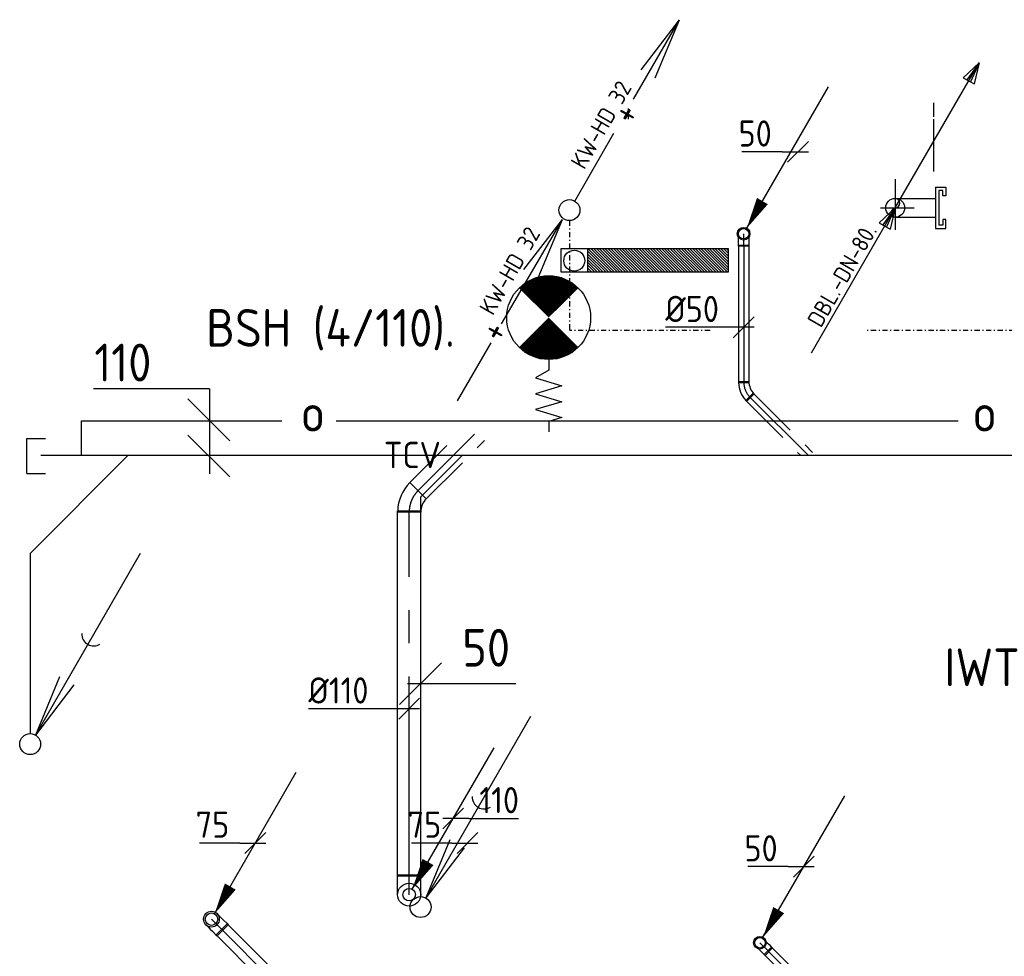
# Model space of a CAD drawing. Header units: millimetres. Extents: x -67014 to 38135, y 8979 to 53413.
# Tile 2 of 18: x -59938 to -55238, y 16658 to 21131. Entities that reach past the tile are written whole.
import ezdxf
from ezdxf.enums import TextEntityAlignment as Align

# ---------------------------------------------------------------- set-up
doc = ezdxf.new("R2010")
doc.units = ezdxf.units.MM
doc.header["$LTSCALE"] = 50
for name, pattern in [('2322109', [10, 5, -2, 1, -2]), ('CENTER2', [28.575, 19.05, -3.175, 3.175, -3.175]), ('KOUDWATER', [8.4, 4.8, -1.2, 1.2, -1.2]), ('KOUDWATERTAP', [1.1, 0.5, -0.25, 0.1, -0.25]), ('KW', [7, 4, -1, 1, -1])]:
    doc.linetypes.add(name, pattern=pattern)
for name, color, linetype in [('51', 6, 'Continuous'), ('51-LEIDING', 3, 'Continuous'), ('52', 3, 'Continuous'), ('54', 3, 'Continuous'), ('SYM-W', 7, 'Continuous'), ('TRAPPEN', 1, 'Continuous'), ('WL522---_VWA', 2, 'Continuous'), ('WL524---_D', 192, 'Continuous'), ('WL524---_HARTLIJN', 7, 'Continuous'), ('WL5310--_KW', 2, 'KOUDWATER'), ('WL5310--Bestaande_KW', 180, 'KOUDWATERTAP'), ('WL532---_DBL', 6, 'Continuous'), ('WL532---_KW-LD', 5, 'KW'), ('WL5611--_CV-A', 3, 'Continuous'), ('WM524---', 2, 'Continuous')]:
    doc.layers.add(name, color=color, linetype=linetype)
doc.styles.add('BURO-018', font='ISO96.shx', dxfattribs={"height": 90})
doc.styles.add('BURO-025', font='ISO96.shx', dxfattribs={"height": 125})
doc.styles.add('ISO', font='ISO.SHX')

# ---------------------------------------------------------------- blocks, each defined once
blk = doc.blocks.new('030')
at = {"layer": '51', "color": 1, "linetype": 'Continuous'}
for p in [(5.25, 9.093), (1.402, 3.215), (2.083, 2.822)]:
    blk.add_line(p, (0.25, 0.433), dxfattribs=at)
blk.add_circle((0, 0), 0.5, dxfattribs=at)
blk.add_arc((3.033, 5.254), 0.567, 178.0725, 301.9275, dxfattribs=at)
blk = doc.blocks.new('*X93')
at = {"color": 0}
for p, q in [((29158.4, 61985.8), (29262, 62089.3)), ((29158.4, 61999.2), (29248.5, 62089.3)), ((29158.4, 62012.7), (29235, 62089.3)), ((29158.4, 62026.2), (29221.6, 62089.3)), ((29158.4, 62039.6), (29208.1, 62089.3)), ((29158.4, 62053.1), (29194.6, 62089.3)), ((29158.4, 62066.6), (29181.1, 62089.3)), ((29158.4, 62080.1), (29167.7, 62089.3)), ((29158.4, 61972.3), (29268.4, 62082.3)), ((29158.4, 61958.8), (29268.4, 62068.8)), ((29158.4, 61945.4), (29268.4, 62055.4)), ((29158.4, 61931.9), (29268.4, 62041.9)), ((29158.4, 61918.4), (29268.4, 62028.4)), ((29158.4, 61904.9), (29268.4, 62014.9)), ((29158.4, 61891.5), (29268.4, 62001.5)), ((29158.4, 61878), (29268.4, 61988)), ((29158.4, 61864.5), (29268.4, 61974.5)), ((29158.4, 61851.1), (29268.4, 61961.1)), ((29158.4, 61837.6), (29268.4, 61947.6)), ((29158.4, 61824.1), (29268.4, 61934.1)), ((29158.4, 61810.7), (29268.4, 61920.7)), ((29158.4, 61797.2), (29268.4, 61907.2)), ((29158.4, 61783.7), (29268.4, 61893.7)), ((29158.4, 61770.2), (29268.4, 61880.2)), ((29158.4, 61756.8), (29268.4, 61866.8)), ((29158.4, 61743.3), (29268.4, 61853.3)), ((29158.4, 61729.8), (29268.4, 61839.8)), ((29158.4, 61716.4), (29268.4, 61826.4)), ((29158.4, 61702.9), (29268.4, 61812.9)), ((29158.4, 61689.4), (29268.4, 61799.4)), ((29158.4, 61675.9), (29268.4, 61785.9)), ((29158.4, 61662.5), (29268.4, 61772.5)), ((29158.4, 61649), (29268.4, 61759)), ((29158.4, 61635.5), (29268.4, 61745.5)), ((29158.4, 61622.1), (29268.4, 61732.1)), ((29158.4, 61608.6), (29268.4, 61718.6)), ((29158.4, 61595.1), (29268.4, 61705.1)), ((29158.4, 61581.7), (29268.4, 61691.7)), ((29158.4, 61568.2), (29268.4, 61678.2)), ((29158.4, 61554.7), (29268.4, 61664.7)), ((29158.4, 61541.2), (29268.4, 61651.2)), ((29158.4, 61527.8), (29268.4, 61637.8)), ((29158.4, 61514.3), (29268.4, 61624.3)), ((29158.4, 61500.8), (29268.4, 61610.8)), ((29158.4, 61487.4), (29268.4, 61597.4)), ((29158.4, 61473.9), (29268.4, 61583.9)), ((29158.4, 61460.4), (29268.4, 61570.4)), ((29158.4, 61447), (29268.4, 61557)), ((29158.4, 61433.5), (29268.4, 61543.5)), ((29158.4, 61420), (29268.4, 61530)), ((29168.3, 61416.4), (29268.4, 61516.5)), ((29181.7, 61416.4), (29268.4, 61503.1)), ((29195.2, 61416.4), (29268.4, 61489.6)), ((29208.7, 61416.4), (29268.4, 61476.1)), ((29222.2, 61416.4), (29268.4, 61462.7)), ((29235.6, 61416.4), (29268.4, 61449.2)), ((29249.1, 61416.4), (29268.4, 61435.7)), ((29262.6, 61416.4), (29268.4, 61422.2))]:
    blk.add_line(p, q, dxfattribs=at)
blk = doc.blocks.new('PA')
at = {"layer": 'WL532---_KW-LD', "color": 7, "linetype": 'Continuous'}
blk.add_line((0, 0), (200, 346.4), dxfattribs=at)
at = {"layer": 'WL532---_KW-LD', "color": 7}
for p, q in [((162, 310.6), (200, 346.4)), ((200, 346.4), (170.7, 305.6)), ((200, 346.4), (179.3, 300.6)), ((200, 346.4), (188, 295.6)), ((162, 310.6), (188, 295.6))]:
    blk.add_line(p, q, dxfattribs=at)
blk = doc.blocks.new('*U104', base_point=(19041.7, 413315.5))
at = {"color": 0, "linetype": 'Continuous'}
for p, q in [((19091.7, 413365.5), (18991.7, 413265.5)), ((18966.7, 413315.5), (18773.9, 413315.5)), ((18966.7, 413315.5), (19091.7, 413315.5))]:
    blk.add_line(p, q, dxfattribs=at)
at = {"color": 0, "linetype": 'Continuous', "style": 'BURO-025'}
blk.add_text('75', height=125, dxfattribs=at).set_placement((18916.7, 413340.5), align=Align.RIGHT)
blk = doc.blocks.new('*U288', base_point=(18430.8, 415016.7))
at = {"color": 0, "linetype": 'Continuous'}
for p, q in [((18480.8, 415066.7), (18380.8, 414966.7)), ((18355.8, 415016.7), (18162.9, 415016.7)), ((18355.8, 415016.7), (18480.8, 415016.7))]:
    blk.add_line(p, q, dxfattribs=at)
at = {"color": 0, "linetype": 'Continuous', "style": 'BURO-025'}
blk.add_text('50', height=125, dxfattribs=at).set_placement((18305.8, 415041.7), align=Align.RIGHT)
blk = doc.blocks.new('LDV3121')
at = {"color": 0, "linetype": 'Continuous'}
blk.add_line((0.25, 0.433), (6.75, 11.691), dxfattribs=at)
blk.add_lwpolyline([(0.25, 0.433, 0, 1, 0), (1.5, 2.598, 1, 1, 0)], format="xyseb", dxfattribs=at)
blk.add_circle((0, 0), 0.5, dxfattribs=at)
blk = doc.blocks.new('*U290', base_point=(19041.7, 413315.5))
at = {"color": 0, "linetype": 'Continuous'}
for p, q in [((19091.7, 413365.5), (18991.7, 413265.5)), ((18966.7, 413315.5), (18773.9, 413315.5)), ((18966.7, 413315.5), (19091.7, 413315.5))]:
    blk.add_line(p, q, dxfattribs=at)
at = {"color": 0, "linetype": 'Continuous', "style": 'BURO-025'}
blk.add_text('75', height=125, dxfattribs=at).set_placement((18916.7, 413340.5), align=Align.RIGHT)
blk = doc.blocks.new('*U293')
at = {"color": 0, "ltscale": 10}
for p, q in [((-37.5, 65.1), (-37.5, 75)), ((-37.5, 75), (37.5, 75)), ((-37.5, 46.1), (-37.5, 65.1)), ((37.5, 65.1), (37.5, 75)), ((37.5, 46.1), (37.5, 65.1)), ((-37.5, 28.9), (-37.5, 46.1)), ((-37.5, 15), (-37.5, 28.9)), ((-37.5, 5.1), (-37.5, 15)), ((-37.5, 0), (-37.5, 5.1)), ((37.5, 28.9), (37.5, 46.1)), ((37.5, 15), (37.5, 28.9)), ((37.5, 5.1), (37.5, 15)), ((37.5, 0), (37.5, 5.1))]:
    blk.add_line(p, q, dxfattribs=at)
blk.add_circle((0, 0), 37.5, dxfattribs=at)
at = {"layer": 'WL524---_HARTLIJN', "linetype": 'CENTER2'}
blk.add_line((0, 0), (0, 75), dxfattribs=at)
at = {"layer": 'WL524---_D', "color": 1, "style": 'BURO-018'}
blk.add_attdef('POSNR', text='', height=90, dxfattribs=at).set_placement((0, 0), align=Align.MIDDLE)
blk = doc.blocks.new('*U294')
at = {"color": 0, "ltscale": 10}
for p, q in [((-25, 52.1), (-25, 60)), ((-25, 60), (25, 60)), ((-25, 36.8), (-25, 52.1)), ((25, 52.1), (25, 60)), ((25, 36.8), (25, 52.1)), ((-25, 23.2), (-25, 36.8)), ((-25, 12), (-25, 23.2)), ((-25, 4.1), (-25, 12)), ((-25, 0), (-25, 4.1)), ((25, 23.2), (25, 36.8)), ((25, 12), (25, 23.2)), ((25, 4.1), (25, 12)), ((25, 0), (25, 4.1))]:
    blk.add_line(p, q, dxfattribs=at)
blk.add_circle((0, 0), 25, dxfattribs=at)
at = {"layer": 'WL524---_HARTLIJN', "linetype": 'CENTER2'}
blk.add_line((0, 0), (0, 60), dxfattribs=at)
at = {"layer": 'WL524---_D', "color": 1, "style": 'BURO-018'}
blk.add_attdef('POSNR', text='', height=90, dxfattribs=at).set_placement((0, 0), align=Align.MIDDLE)
blk = doc.blocks.new('*U295')
at = {"color": 0, "ltscale": 10}
for p, q in [((0, 25), (200, 25)), ((0, -25), (0, 25)), ((0, -25), (200, -25))]:
    blk.add_line(p, q, dxfattribs=at)
at = {"layer": 'WL524---_HARTLIJN', "linetype": 'CENTER2'}
blk.add_line((0, 0), (205.5, 0), dxfattribs=at)
at = {"layer": 'WL524---_D', "color": 1, "style": 'BURO-018'}
blk.add_attdef('POSNR', text='', height=90, dxfattribs=at).set_placement((0, 0), align=Align.MIDDLE)
blk = doc.blocks.new('*U298', base_point=(8804.5, 361370.6))
at = {"color": 0, "linetype": 'Continuous'}
for p, q in [((8854.5, 361420.6), (8754.5, 361320.6)), ((8879.5, 361370.6), (8754.5, 361370.6)), ((8879.5, 361370.6), (9117, 361370.6))]:
    blk.add_line(p, q, dxfattribs=at)
at = {"color": 0, "linetype": 'Continuous', "style": 'BURO-025'}
blk.add_text('110', height=125, dxfattribs=at).set_placement((8929.5, 361395.6))
blk = doc.blocks.new('*U301', base_point=(12504.7, 415812))
at = {"color": 0, "linetype": 'Continuous'}
for p, q in [((12554.7, 415862), (12454.7, 415762)), ((12429.7, 415812), (12236.8, 415812)), ((12429.7, 415812), (12554.7, 415812))]:
    blk.add_line(p, q, dxfattribs=at)
at = {"color": 0, "linetype": 'Continuous', "style": 'BURO-025'}
blk.add_text('50', height=125, dxfattribs=at).set_placement((12379.7, 415837), align=Align.RIGHT)
blk = doc.blocks.new('*U305')
at = {"layer": 'WM524---', "color": 0, "ltscale": 10}
for p, q in [((-50, -50), (50, 50)), ((50, 0), (-480.8, 0))]:
    blk.add_line(p, q, dxfattribs=at)
at = {"layer": 'WM524---', "color": 0, "linetype": '2322109', "style": 'BURO-025'}
blk.add_text('%%c110', height=125, dxfattribs=at).set_placement((-480.8, 25))
blk = doc.blocks.new('*U306')
at = {"color": 0, "ltscale": 10}
for p, q in [((14.1, 49.5), (49.5, 14.1)), ((-45, -25), (-45, 25))]:
    blk.add_line(p, q, dxfattribs=at)
for radius, start, end in [(83.6, 270, 315), (133.6, 272.3587, 312.6413)]:
    blk.add_arc((-45, 108.6), radius, start, end, dxfattribs=at)
at = {"layer": 'WL524---_HARTLIJN', "linetype": 'CENTER2'}
blk.add_arc((-45, 108.6), 108.6, 270, 315, dxfattribs=at)
at = {"layer": 'WL524---_D', "color": 1, "linetype": '2322109', "style": 'BURO-018'}
blk.add_attdef('POSNR', text='', height=90, dxfattribs=at).set_placement((0, 0), align=Align.MIDDLE)
blk = doc.blocks.new('*U307')
at = {"layer": 'WM524---', "color": 0, "ltscale": 10}
for p, q in [((-50, -50), (50, 50)), ((50, 0), (-373.9, 0))]:
    blk.add_line(p, q, dxfattribs=at)
at = {"layer": 'WM524---', "color": 0, "linetype": '2322109', "style": 'BURO-025'}
blk.add_text('%%c50', height=125, dxfattribs=at).set_placement((-373.9, 25))
blk = doc.blocks.new('*U332')
at = {"color": 0, "ltscale": 10}
for p, q in [((0, 37.5), (514.8, 37.5)), ((0, -37.5), (0, 37.5)), ((514.8, 37.5), (514.8, -37.5)), ((0, -37.5), (514.8, -37.5))]:
    blk.add_line(p, q, dxfattribs=at)
at = {"layer": 'WL524---_HARTLIJN', "linetype": 'CENTER2'}
blk.add_line((0, 0), (514.8, 0), dxfattribs=at)
at = {"layer": 'WL524---_D', "color": 1, "style": 'BURO-018'}
blk.add_attdef('POSNR', text='', height=90, dxfattribs=at).set_placement((0, 0), align=Align.MIDDLE)
blk = doc.blocks.new('*U334')
at = {"color": 0, "ltscale": 10}
for p, q in [((0, 55), (1743.457888, 55)), ((0, -55), (0, 55)), ((1743.457888, 55), (1743.457888, -55)), ((0, -55), (1743.457888, -55))]:
    blk.add_line(p, q, dxfattribs=at)
at = {"layer": 'WL524---_HARTLIJN', "linetype": 'CENTER2'}
blk.add_line((0, 0), (1743.457888, 0), dxfattribs=at)
at = {"layer": 'WL524---_D', "color": 1, "style": 'BURO-018'}
blk.add_attdef('POSNR', text='', height=90, dxfattribs=at).set_placement((0, 0), align=Align.MIDDLE)
blk = doc.blocks.new('*U335')
at = {"color": 0, "ltscale": 10}
for p, q in [((-60, -55), (-60, 55)), ((81.3, -3.5), (3.5, -81.3))]:
    blk.add_line(p, q, dxfattribs=at)
for radius, end in [(199.9, 88.2796), (89.9, 90)]:
    blk.add_arc((-60, -144.9), radius, 45, end, dxfattribs=at)
at = {"layer": 'WL524---_HARTLIJN', "linetype": 'CENTER2'}
blk.add_arc((-60, -144.9), 144.9, 45, 90, dxfattribs=at)
at = {"layer": 'WL524---_D', "color": 1, "style": 'BURO-018'}
blk.add_attdef('POSNR', text='', height=90, dxfattribs=at).set_placement((0, 0), align=Align.MIDDLE)
blk = doc.blocks.new('*U336')
at = {"color": 0, "ltscale": 10}
for p, q in [((-55, 82.5), (-55, 95)), ((-55, 95), (55, 95)), ((55, 82.5), (55, 95)), ((-55, 58.3), (-55, 82.5)), ((-55, 36.7), (-55, 58.3)), ((55, 58.3), (55, 82.5)), ((55, 36.7), (55, 58.3)), ((-55, 19), (-55, 36.7)), ((-55, 6.5), (-55, 19)), ((-55, 0), (-55, 6.5)), ((55, 19), (55, 36.7)), ((55, 6.5), (55, 19)), ((55, 0), (55, 6.5))]:
    blk.add_line(p, q, dxfattribs=at)
blk.add_circle((0, 0), 55, dxfattribs=at)
at = {"layer": 'WL524---_HARTLIJN', "linetype": 'CENTER2'}
blk.add_line((0, 0), (0, 95), dxfattribs=at)
at = {"layer": 'WL524---_D', "color": 1, "style": 'BURO-018'}
blk.add_attdef('POSNR', text='', height=90, dxfattribs=at).set_placement((0, 0), align=Align.MIDDLE)
blk = doc.blocks.new('*U337')
at = {"color": 0, "ltscale": 10}
for p, q in [((0, 25), (656.9, 25)), ((0, -25), (0, 25)), ((656.9, 25), (656.9, -25)), ((5.5, -25), (656.9, -25))]:
    blk.add_line(p, q, dxfattribs=at)
at = {"layer": 'WL524---_HARTLIJN', "linetype": 'CENTER2'}
blk.add_line((0, 0), (656.9, 0), dxfattribs=at)
at = {"layer": 'WL524---_D', "color": 1, "style": 'BURO-018'}
blk.add_attdef('POSNR', text='', height=90, dxfattribs=at).set_placement((0, 0), align=Align.MIDDLE)
blk = doc.blocks.new('*U338')
at = {"color": 0, "ltscale": 10}
for p, q in [((-25, 60), (25, 60)), ((-25, 52.1), (-25, 54.5)), ((-25, 36.8), (-25, 52.1)), ((25, 52.1), (25, 60)), ((25, 36.8), (25, 52.1)), ((-25, 23.2), (-25, 36.8)), ((-25, 12), (-25, 23.2)), ((-25, 4.1), (-25, 12)), ((-25, 0), (-25, 4.1)), ((25, 23.2), (25, 36.8)), ((25, 12), (25, 23.2)), ((25, 4.1), (25, 12)), ((25, 0), (25, 4.1))]:
    blk.add_line(p, q, dxfattribs=at)
blk.add_circle((0, 0), 25, dxfattribs=at)
at = {"layer": 'WL524---_HARTLIJN', "linetype": 'CENTER2'}
blk.add_line((0, 0), (0, 60), dxfattribs=at)
at = {"layer": 'WL524---_D', "color": 1, "style": 'BURO-018'}
blk.add_attdef('POSNR', text='', height=90, dxfattribs=at).set_placement((0, 0), align=Align.MIDDLE)

msp = doc.modelspace()

# ---------------------------------------------------------------- linework, layer by layer
at = {"layer": '51-LEIDING'}
for p, q in [((-57354.7, 20036.7), (-57354.7, 19926.7)), ((-56554.7, 20036.7), (-57354.7, 20036.7)), ((-57227.6, 20036.7), (-57227.6, 19926.7)), ((-56554.7, 19926.7), (-56554.7, 20036.7)), ((-57354.7, 19926.7), (-56554.7, 19926.7))]:
    msp.add_line(p, q, dxfattribs=at)
at = {"layer": '52', "color": 1, "linetype": 'Continuous'}
for p, q in [((-57007.6, 20752), (-56788.9, 21130.9)), ((-56972.2, 20892), (-56788.9, 21130.9)), ((-56904.1, 20852.7), (-56788.9, 21130.9)), ((-57288.9, 20264.9), (-57101.4, 20589.6)), ((-57637.8, 19679), (-57347.6, 20176.1)), ((-57531, 19937.2), (-57347.6, 20176.1)), ((-57462.9, 19897.9), (-57347.6, 20176.1)), ((-57847.6, 19310.1), (-57687.7, 19587.1))]:
    msp.add_line(p, q, dxfattribs=at)
msp.add_circle((-57313.9, 20221.6), 50, dxfattribs=at)
at = {"layer": '54', "color": 2, "const_width": 200}
for points in [[(-57342.5, 19778.7, 0.414214), (-57483.9, 19778.7, 1)], [(-57483.9, 19637.3, 0.414214), (-57342.5, 19637.3, 1)]]:
    msp.add_lwpolyline(points, format="xyb", dxfattribs=at)
at = {"layer": '54', "color": 7}
msp.add_lwpolyline([(-57413.2, 19508), (-57413.2, 19458), (-57476.2, 19420.2), (-57350.2, 19382.4), (-57476.2, 19344.6), (-57350.2, 19306.8), (-57476.2, 19269), (-57350.2, 19231.3), (-57413.2, 19212.4), (-57413.2, 19162.4)], dxfattribs=at)
at = {"layer": '54', "color": 2}
msp.add_circle((-57413.2, 19708), 200, dxfattribs=at)
at = {"layer": 'TRAPPEN'}
for p, q in [((-55577, 20733.4), (-55577, 20666.4)), ((-55577, 20733.4), (-55577, 20666.4)), ((-57032, 20656.4), (-57032, 20706.4)), ((-55577, 20656.4), (-55577, 20406.4)), ((-55577, 20656.4), (-55577, 20406.4))]:
    msp.add_line(p, q, dxfattribs=at)
at = {"layer": 'WL522---_VWA', "color": 7}
for p, q in [((-59031.4, 19368), (-59585.3, 19368)), ((-59031.4, 19368), (-59031.4, 18962.8)), ((-58935.7, 19120.3), (-59135.7, 19320.3)), ((-58935.7, 18947.4), (-59135.7, 19147.4)), ((-57924.8, 18060), (-58124.8, 17860)), ((-57569.2, 17960), (-58087.8, 17960))]:
    msp.add_line(p, q, dxfattribs=at)
at = {"layer": 'WL522---_VWA'}
for p, q in [((-59643, 19050.8), (-59643, 19215.6)), ((-59643, 19215.6), (-58687.2, 19215.6)), ((-58427.2, 19215.6), (-55458, 19215.6)), ((-59904.1, 19130.9), (-59815.1, 19130.9)), ((-59904.1, 18963.7), (-59904.1, 19130.9)), ((-59888.1, 18582.5), (-59419.8, 19050.8)), ((-59837, 19050.8), (-54134.6, 19050.8)), ((-58024.8, 18850.8), (-57824.8, 19050.8)), ((-59904.1, 18963.7), (-59815.1, 18963.7)), ((-58024.8, 18850.8), (-58024.8, 16943.6)), ((-59888.1, 18582.5), (-59888.1, 17721.8))]:
    msp.add_line(p, q, dxfattribs=at)
at = {"layer": 'WL524---_D', "linetype": '2322109'}
for p, q in [((-56472.2, 19312.3), (-56436.8, 19347.7)), ((-56436.8, 19347.7), (-56139.9, 19050.8)), ((-56472.2, 19312.3), (-56210.7, 19050.8)), ((-58075.5, 18920.5), (-57840.7, 19155.3)), ((-58001.9, 18838.5), (-57689.4, 19151.1))]:
    msp.add_line(p, q, dxfattribs=at)
at = {"layer": 'WL524---_D', "color": 202}
for centre, radius in [((-59022.7, 16835.7), 37.5), ((-56405.2, 16723), 25)]:
    msp.add_circle(centre, radius, dxfattribs=at)
at = {"layer": 'WL524---_HARTLIJN', "linetype": 'CENTER2'}
for p, q in [((-56454.5, 19330), (-56175.3, 19050.8)), ((-58040.8, 18877.4), (-57767.1, 19151.1))]:
    msp.add_line(p, q, dxfattribs=at)
at = {"layer": 'WL5310--_KW', "color": 1, "linetype": 'Continuous'}
msp.add_circle((-57290.8, 19980.1), 50, dxfattribs=at)
at = {"layer": 'WL5310--Bestaande_KW', "linetype": 'KOUDWATERTAP'}
for p, q in [((-57313.9, 20171.6), (-57313.9, 19647.4)), ((-56643.1, 19647.4), (-57313.9, 19647.4)), ((-54970.4, 19647.4), (-55895.9, 19647.4))]:
    msp.add_line(p, q, dxfattribs=at)
at = {"layer": 'WL532---_DBL', "color": 7}
for p, q in [((-55759, 20369.1), (-55759, 20127.2)), ((-55829.6, 20232.6), (-55668.3, 20232.6))]:
    msp.add_line(p, q, dxfattribs=at)
at = {"layer": 'WL532---_DBL', "color": 2}
for p, q in [((-55566.8, 20331.8), (-55566.8, 20133.4)), ((-55566.8, 20331.8), (-55517, 20331.8)), ((-55551.2, 20315.5), (-55551.2, 20149.7)), ((-55531, 20315.5), (-55551.2, 20315.5)), ((-55531, 20289), (-55531, 20315.5)), ((-55517, 20331.8), (-55517, 20289)), ((-55759, 20277.6), (-55566.8, 20277.6)), ((-55517, 20289), (-55531, 20289)), ((-55759, 20187.6), (-55566.8, 20187.6)), ((-55531, 20176.2), (-55531, 20149.7)), ((-55517, 20176.2), (-55531, 20176.2)), ((-55517, 20133.4), (-55517, 20176.2)), ((-55566.8, 20133.4), (-55517, 20133.4)), ((-55531, 20149.7), (-55551.2, 20149.7))]:
    msp.add_line(p, q, dxfattribs=at)
at = {"layer": 'WL532---_DBL'}
msp.add_circle((-55759, 20232.6), 45, dxfattribs=at)
for centre, radius, start, end in [((-55759.9, 20255.1), 22.5, 272.4, 87.6), ((-55754.8, 20210.1), 22.9, 100.5087, 259.4913)]:
    msp.add_arc(centre, radius, start, end, dxfattribs=at)

# ---------------------------------------------------------------- block references
at = {"layer": '51-LEIDING', "color": 1, "rotation": 270}
msp.add_blockref('*X93', (-118644, 49195.1), dxfattribs=at)
at = {"layer": 'WL522---_VWA', "linetype": 'Continuous', "xscale": 100, "yscale": 100, "zscale": 100}
for p in [(-59888.1, 17671.8), (-58024.8, 16893.6)]:
    msp.add_blockref('030', p, dxfattribs=at)
at = {"layer": 'WL524---_D', "xscale": 60, "yscale": 60, "zscale": 60}
for p in [(-56482.9, 20108.8), (-58079, 16952.7)]:
    msp.add_blockref('LDV3121', p, dxfattribs=at)
at = {"layer": 'WL524---_D'}
for name, p, rotation in [('*U338', (-56482.9, 20108.8), 180), ('*U337', (-56482.4, 20054.3), 270), ('*U335', (-58079, 18839.2), 90), ('*U334', (-58079, 17041.7), 90)]:
    msp.add_blockref(name, p, dxfattribs=dict(at, rotation=rotation))
at = {"layer": 'WL524---_D', "linetype": '2322109', "rotation": 270}
msp.add_blockref('*U306', (-56482.4, 19357.9), dxfattribs=at)
at = {"layer": 'WL524---_D', "color": 202, "xscale": 60, "yscale": 60, "zscale": 60}
for p in [(-59022.7, 16835.7), (-56405.2, 16723)]:
    msp.add_blockref('LDV3121', p, dxfattribs=at)
at = {"layer": 'WL524---_D'}
msp.add_blockref('*U336', (-58079, 16952.7), dxfattribs=at)
at = {"layer": 'WL524---_D', "color": 202}
for name, p, rotation in [('*U293', (-59022.7, 16835.7), 225.0000000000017), ('*U332', (-58973.9, 16786.9), 315.0000000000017), ('*U294', (-56405.2, 16723), 225.0000000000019), ('*U295', (-56366.7, 16684.5), 315.0000000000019)]:
    msp.add_blockref(name, p, dxfattribs=dict(at, rotation=rotation))
at = {"layer": 'WL532---_DBL', "xscale": 2, "yscale": 2, "zscale": 2}
for p in [(-55759, 20232.6), (-56159, 19539.8)]:
    msp.add_blockref('PA', p, dxfattribs=at)
at = {"layer": 'WM524---'}
for name, p in [('*U301', (-56223.1, 20499.9)), ('*U298', (-57869, 17316.5)), ('*U290', (-58812.7, 17199.4)), ('*U104', (-57800.7, 17199.4)), ('*U288', (-56195.2, 17086.7))]:
    msp.add_blockref(name, p, dxfattribs=at)
at = {"layer": 'WM524---', "linetype": '2322109'}
for name, p in [('*U307', (-56482.4, 19662.2)), ('*U305', (-58079, 17840.3))]:
    msp.add_blockref(name, p, dxfattribs=at)

# ---------------------------------------------------------------- texts
at = {"layer": '51-LEIDING', "color": 7, "style": 'ISO'}
msp.add_text('IWT', height=180, dxfattribs=at).set_placement((-55524.1, 17948.7))
at = {"layer": '52', "color": 7, "style": 'ISO', "width": 0.75}
for p in [(-57003.5, 20620.8), (-57631.9, 19580.9)]:
    msp.add_text('+', height=150, rotation=61.3721, dxfattribs=at).set_placement(p)
at = {"layer": 'SYM-W', "color": 7, "style": 'ISO'}
for s, p in [('KW-HD 32', (-57242.7, 20410.6)), ('KW-HD 32', (-57679.2, 19713.7)), ('DBL.-DN-80.', (-56113.8, 19655.6))]:
    msp.add_text(s, height=80, rotation=60, dxfattribs=at).set_placement(p)
at = {"layer": 'WL522---_VWA', "color": 7, "style": 'ISO'}
for s, p in [('110', (-59582.1, 19403.7)), ('o', (-58597.2, 19163.7)), ('o', (-58597.2, 19163.7)), ('o', (-55391, 19163.7)), ('o', (-55391, 19163.7)), ('50', (-57825.7, 18041.7))]:
    msp.add_text(s, height=180, dxfattribs=at).set_placement(p)
at = {"layer": 'WL5310--_KW', "color": 7, "style": 'ISO'}
msp.add_text('BSH (4/110).', height=180, dxfattribs=at).set_placement((-59047.9, 19569.3))
at = {"layer": 'WL5611--_CV-A', "color": 1, "linetype": 'Continuous', "style": 'ISO'}
msp.add_text('TCV', height=126, dxfattribs=at).set_placement((-58200.1, 18989.4))

doc.saveas('drawing.dxf')
